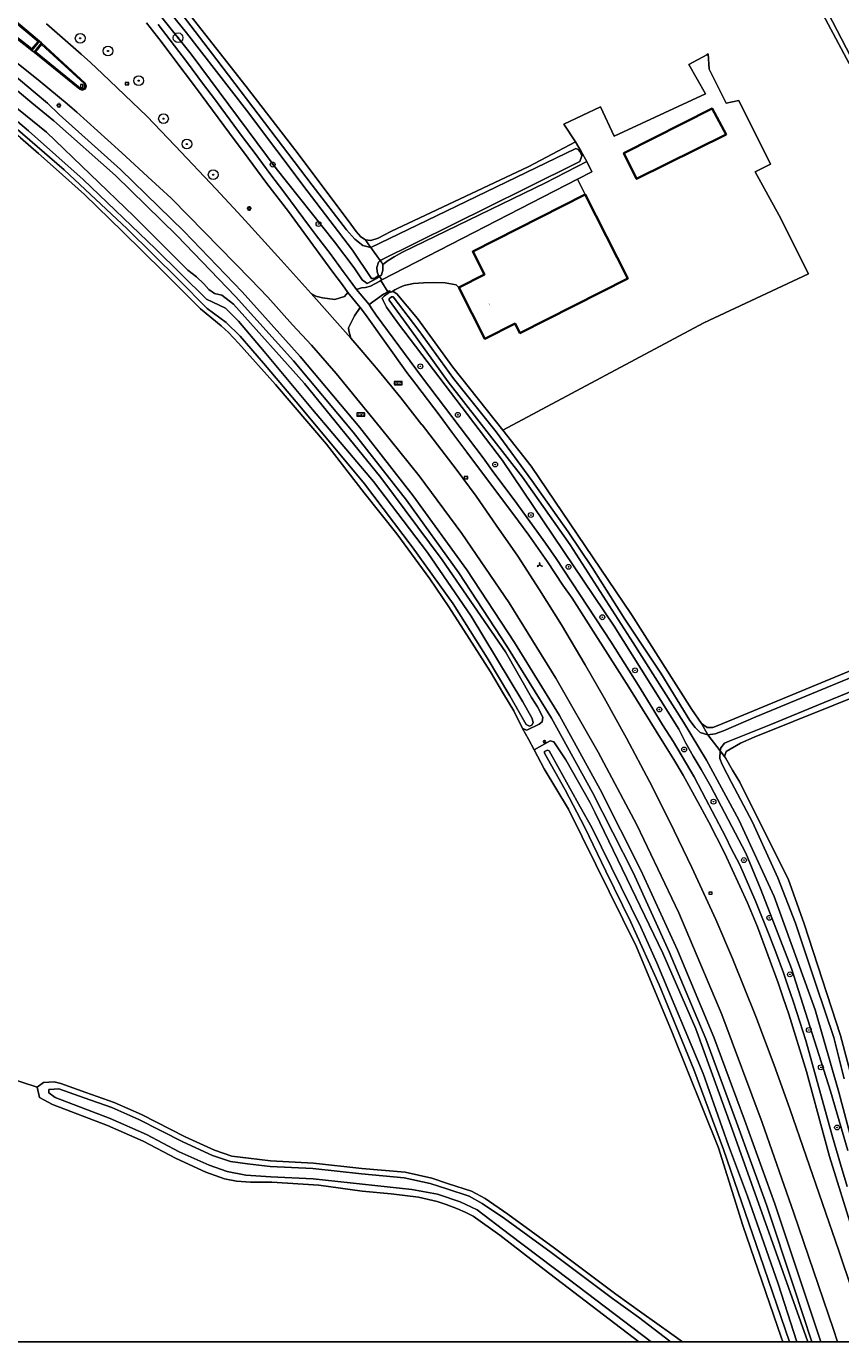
# Model space of a CAD drawing. Header units: metres. Extents: x 229229 to 231729, y 593167 to 595667.
# Tile 127 of 256: x 230645 to 230812, y 593167 to 593437. Entities that reach past the tile are written whole.
import ezdxf
from ezdxf.enums import TextEntityAlignment as Align

# ---------------------------------------------------------------- set-up
doc = ezdxf.new("R2010")
doc.units = ezdxf.units.M
for name, color, linetype, lineweight in [('B-WE-GR-BOOM-G', 90, 'Continuous', 13), ('B-WE-GR-BOOM-S', 90, 'Continuous', 25), ('B-WE-GR-GRAS-GV', 60, 'Continuous', 13), ('B-WE-GR-GROENVOORZIENING-GV', 80, 'Continuous', 18), ('B-WE-IE-MEUBILAIR_WEGMEUBILAIR-S', 7, 'Continuous', 25), ('B-WE-KL-ET_LS_OV_LICHTMAST-S', 190, 'Continuous', 25), ('B-WE-OG-BEBOUWING-GV', 7, 'Continuous', 35), ('B-WE-OG-BEBOUWING-T18', 10, 'Continuous', 18), ('B-WE-OG-TERREIN_ERF-GV', 7, 'Continuous', 18), ('B-WE-OG-WATER-GV', 130, 'Continuous', 18), ('B-WE-OG-WATER_SLOOT-GV', 120, 'Continuous', 18), ('B-WE-OG-WEG-GV', 7, 'Continuous', 18), ('B-WE-VH-VERHARDING_ASFALT-GV', 252, 'Continuous', 18), ('B-WE-VH-VERHARDING_BEDRIJFSVLOERPLAAT-GV', 252, 'Continuous', 18), ('B-WE-VH-VERHARDING_BETONSTRAATSTEEN-GV', 252, 'Continuous', 18), ('B-WE-VH-VERHARDING_GESLOTEN-GV', 252, 'Continuous', 18), ('B-WE-VW-BEWEGWIJZERING_DRAAGCONSTRUCTIE-S', 7, 'Continuous', 25), ('B-WE-VW-HECTOMETRERING-S', 7, 'Continuous', 25), ('B-WE-VW-VERKEERSTEKEN_BORD-S', 7, 'Continuous', 25)]:
    doc.layers.add(name, color=color, linetype=linetype, lineweight=lineweight)
doc.layers.add('Bomen_N361', color=7, linetype='Continuous')
doc.styles.add('NLCS-ISO', font='NLCS-ISO.ttf')
doc.styles.add('NLCS-ISO-ANNOTATIVE-T18', font='NLCS-ISO.ttf', dxfattribs={"height": 1.8})
doc.styles.add('NLCS-ISO-M250-T18', font='NLCS-ISO.ttf', dxfattribs={"height": 0.45})

# ---------------------------------------------------------------- blocks, each defined once
blk = doc.blocks.new('SIE-WEG_VERKEERSBORD-SO')
at = {"color": 0, "linetype": 'ByBlock', "lineweight": 18}
blk.add_lwpolyline([(-1.125, -1.125), (1.125, -1.125), (1.125, 1.125), (-1.125, 1.125)], close=True, dxfattribs=at)
at = {"color": 0, "linetype": 'ByBlock', "lineweight": 18, "style": 'NLCS-ISO'}
blk.add_text('vb', height=1.5, dxfattribs=at).set_placement((0, 0), align=Align.MIDDLE_CENTER)
blk = doc.blocks.new('SIE-WEG_VERKEERSBORD_PLAATSNAAM-SO')
at = {"color": 0, "linetype": 'ByBlock', "lineweight": 18}
blk.add_lwpolyline([(-3.2, -1.2), (3.2, -1.2), (3.2, 1.2), (-3.2, 1.2)], close=True, dxfattribs=at)
at = {"color": 0, "linetype": 'ByBlock', "lineweight": 18, "style": 'NLCS-ISO'}
blk.add_text('plaats', height=1.5, dxfattribs=at).set_placement((0, 0.2), align=Align.MIDDLE_CENTER)
blk = doc.blocks.new('SIE-WEG_VERKEERSBORD_WEGWIJZER-SO')
at = {"linetype": 'ByBlock', "lineweight": 18}
h = blk.add_hatch(color=0, dxfattribs=at)
h.dxf.hatch_style = 1
h.paths.add_polyline_path([(0.5, 1), (0, 2), (-0.5, 1)])
h = blk.add_hatch(color=0, dxfattribs=at)
h.dxf.hatch_style = 1
h.paths.add_polyline_path([(-1.4, -0.2), (-2, -1.2), (-0.9, -1.1)])
h = blk.add_hatch(color=0, dxfattribs=at)
h.dxf.hatch_style = 1
h.paths.add_polyline_path([(1.4, -0.2), (2, -1.2), (0.9, -1.1)])
at = {"color": 0, "linetype": 'ByBlock', "lineweight": 18}
for points in [[(-1.1, -0.7), (0, 0)], [(0, 1), (0, 0)], [(1.1, -0.7), (0, 0)]]:
    blk.add_lwpolyline(points, dxfattribs=at)
for points in [[(0.5, 1), (0, 2), (-0.5, 1)], [(-1.4, -0.2), (-2, -1.2), (-0.9, -1.1)], [(1.4, -0.2), (2, -1.2), (0.9, -1.1)]]:
    blk.add_lwpolyline(points, close=True, dxfattribs=at)
blk = doc.blocks.new('SKL-ET_OV_LICHTMAST-SO')
at = {"color": 0, "linetype": 'ByBlock', "lineweight": 18}
for points in [[(-1.2, 0), (-2, 0)], [(-1.4, 1.4), (-0.9, 0.9)], [(0, 2), (0, 1.2)], [(0.9, 0.9), (1.4, 1.4)], [(2, 0), (1.2, 0)], [(-1.4, -1.4), (-0.9, -0.9)], [(0, -1.2), (0, -2)], [(0.9, -0.9), (1.4, -1.4)]]:
    blk.add_lwpolyline(points, dxfattribs=at)
blk.add_circle((0, 0), 1, dxfattribs=at)
blk = doc.blocks.new('SAL-VERWIJZING_SYMBOOL-SO')
at = {"color": 0, "linetype": 'ByBlock', "lineweight": -2}
blk.add_circle((0, 0), 0.9, dxfattribs=at)
at = {"color": 0, "linetype": 'ByBlock', "lineweight": -2, "style": 'NLCS-ISO-ANNOTATIVE-T18'}
blk.add_attdef('SYMBOOL', (2.5, -2.5), '', height=1.8, dxfattribs=at)
blk = doc.blocks.new('SIE-WEG_PAAL_HECTOMETERPAAL-SO')
at = {"color": 0, "linetype": 'ByBlock', "lineweight": 18}
blk.add_lwpolyline([(-1.44375, -0.94375), (1.44375, -0.94375), (1.44375, 0.94375), (-1.44375, 0.94375)], close=True, dxfattribs=at)
at = {"color": 0, "linetype": 'ByBlock', "lineweight": 18, "style": 'NLCS-ISO'}
blk.add_text('hm', height=1.5, dxfattribs=at).set_placement((0, 0), align=Align.MIDDLE_CENTER)
blk = doc.blocks.new('SGR-BOOM_01-SO')
at = {"linetype": 'ByBlock', "lineweight": 18}
h = blk.add_hatch(color=0, dxfattribs=at)
h.dxf.hatch_style = 1
edge = h.paths.add_edge_path()
edge.add_arc((0, 0), 0.25, 0, 360)
at = {"color": 0, "linetype": 'ByBlock', "lineweight": 18}
for radius in [2, 0.25]:
    blk.add_circle((0, 0), radius, dxfattribs=at)
blk = doc.blocks.new('n361_bestaand')
at = {"layer": 'B-WE-GR-BOOM-G'}
h = blk.add_hatch(color=256, dxfattribs=at)
h.dxf.hatch_style = 1
edge = h.paths.add_edge_path()
edge.add_arc((0, 0), 0.125, 0, 360)
for radius in [1, 0.125]:
    blk.add_circle((0, 0), radius, dxfattribs=at)

msp = doc.modelspace()

# ---------------------------------------------------------------- linework, layer by layer
msp.add_lwpolyline([(231729.346, 593166.818), (229229.346, 593166.818), (229229.346, 595666.818), (231729.346, 595666.818)], close=True)
at = {"layer": 'B-WE-GR-GRAS-GV'}
for points in [[(230675.676, 593443.037), (230690.253, 593424.432), (230700.975, 593410.574), (230711.788, 593396.183), (230712.858, 593394.638), (230713.833, 593393.537), (230714.739, 593392.917), (230715.849, 593392.809), (230717.399, 593393.252), (230719.947, 593394.63), (230748.262, 593407.954), (230757.882, 593413.045), (230755.48, 593416.642), (230763.024, 593420.245), (230765.831, 593414.191), (230784.564, 593422.876), (230781.104, 593428.929), (230784.807, 593430.927), (230785.087, 593431.078), (230785.32, 593427.987), (230788.771, 593420.961), (230791.417, 593421.551), (230797.878, 593408.444), (230794.74, 593406.897), (230799.708, 593397.934), (230805.684, 593385.994), (230784.208, 593375.891), (230742.938, 593353.867), (230748.784, 593346.465), (230769.396, 593316.081), (230781.734, 593296.584), (230783.729, 593293.688), (230784.885, 593292.875), (230786.034, 593292.832), (230786.958, 593293.179), (230789.274, 593294.138), (230857.892, 593322.532)], [(230814.083, 593429.156), (230806.974, 593442.397)], [(230706.756, 593350.972), (230696.321, 593363.236), (230688.711, 593371.71), (230686.627, 593373.921), (230685.106, 593375.282), (230683.221, 593376.836), (230680.872, 593378.786), (230673.33, 593386.34), (230664.879, 593394.642), (230657.054, 593402.21), (230651.299, 593407.449), (230647.648, 593410.663), (230643.961, 593413.857), (230637.092, 593419.724), (230629.273, 593425.875), (230621.256, 593431.947), (230619.788, 593432.939), (230618.224, 593434.186), (230613.799, 593436.811)], [(230800.426, 593166.818), (230800.115, 593167.739), (230792.24, 593190.666), (230787.194, 593206.6), (230777.7, 593230.279), (230770.365, 593247.819), (230756.454, 593276.078), (230751.452, 593284.393), (230749.371, 593288.293), (230748.195, 593290.462), (230747.019, 593292.631), (230745.2, 593296.281), (230743.069, 593299.783), (230740.405, 593304.274), (230736.066, 593311.125), (230731.879, 593317.595), (230727.997, 593323.381), (230721.222, 593332.591), (230714.517, 593341.016), (230706.756, 593350.972)], [(230859.637, 593316.985), (230794.549, 593290.877), (230791.739, 593289.64), (230788.802, 593287.959), (230788.484, 593286.881), (230788.687, 593286.615), (230790.122, 593284.085), (230791.601, 593281.64), (230797.049, 593270.609), (230801.522, 593261.827), (230804.78, 593252.563), (230812.263, 593229.671), (230816.007, 593215.523)], [(230641.302, 593221.04), (230647.359, 593219.03), (230648.676, 593220.03), (230650.858, 593220.121), (230652.19, 593219.789), (230657.374, 593217.969), (230663.139, 593215.909), (230668.75, 593213.47), (230677.76, 593208.871), (230683.77, 593206.089), (230687.331, 593204.916), (230690.716, 593204.476), (230695.262, 593203.936), (230704.073, 593203.481), (230714.046, 593202.388), (230722.878, 593201.61), (230728.373, 593200.398), (230731.788, 593199.244), (230736.516, 593197.713), (230739.344, 593196.179), (230743.95, 593192.999), (230753.557, 593186.029), (230766.149, 593176.574), (230771.475, 593172.752), (230777.621, 593168.372), (230779.857, 593166.818)], [(230688.25, 593199.757), (230685.824, 593200.25), (230681.977, 593201.58), (230675.869, 593204.402), (230669.103, 593207.945), (230661.779, 593211.182), (230650.501, 593215.487), (230647.813, 593216.938), (230647.359, 593219.03), (230641.302, 593221.04)], [(230770.866, 593166.818), (230751.445, 593181.653), (230742.317, 593188.664), (230736.857, 593192.553), (230735.246, 593193.39), (230733.633, 593194.081), (230731.302, 593195.006), (230729.459, 593195.595), (230725.622, 593196.483), (230720.066, 593197.144), (230714.086, 593197.719), (230705.196, 593198.91), (230695.526, 593199.585), (230691.186, 593199.585), (230688.25, 593199.757)]]:
    msp.add_lwpolyline(points, dxfattribs=at)
at = {"layer": 'B-WE-GR-GROENVOORZIENING-GV'}
msp.add_lwpolyline([(230751.736, 593404.626), (230722.357, 593390.433), (230720.642, 593389.466), (230719.408, 593388.686), (230718.343, 593387.907), (230718.3, 593386.731), (230718.047, 593385.737), (230717.636, 593385.421), (230718.142, 593384.708), (230758.285, 593405.388), (230761.259, 593406.92), (230760.173, 593409.029)], close=True, dxfattribs=at)
at = {"layer": 'B-WE-OG-BEBOUWING-GV'}
for points in [[(230788.799, 593414.521), (230785.936, 593419.877), (230767.823, 593410.749), (230770.399, 593405.456)], [(230733.931, 593383.16), (230739.255, 593372.628), (230745.461, 593375.765), (230746.45, 593373.809), (230768.591, 593385.002), (230759.891, 593402.212), (230736.798, 593390.537), (230739.185, 593385.816)]]:
    msp.add_lwpolyline(points, close=True, dxfattribs=at)
at = {"layer": 'B-WE-OG-TERREIN_ERF-GV'}
for points in [[(230759.891, 593402.212), (230768.591, 593385.002), (230746.45, 593373.809), (230745.461, 593375.765), (230739.255, 593372.628), (230733.931, 593383.16), (230733.391, 593383.707), (230731.09, 593384.08), (230728.675, 593384.152), (230726.664, 593384.135), (230724.602, 593384.001), (230722.699, 593383.594), (230721.772, 593383.152), (230720.775, 593382.678), (230720.14, 593382.264), (230720.454, 593382.316), (230721.165, 593381.889), (230725.429, 593376.801), (230732.706, 593366.823), (230742.938, 593353.867), (230784.208, 593375.891), (230805.684, 593385.994), (230799.708, 593397.934), (230794.74, 593406.897), (230797.878, 593408.444), (230791.417, 593421.551), (230788.771, 593420.961), (230785.32, 593427.987), (230785.087, 593431.078), (230784.807, 593430.927), (230781.104, 593428.929), (230784.564, 593422.876), (230765.831, 593414.191), (230763.024, 593420.245), (230755.48, 593416.642), (230757.882, 593413.045), (230759.028, 593411.037), (230760.173, 593409.029), (230761.259, 593406.92), (230758.285, 593405.388)], [(230788.799, 593414.521), (230770.399, 593405.456), (230767.823, 593410.749), (230785.936, 593419.877)]]:
    msp.add_lwpolyline(points, close=True, dxfattribs=at)
at = {"layer": 'B-WE-OG-WATER-GV'}
for points in [[(230807.862, 593443.079), (230814.327, 593430.653)], [(230777.398, 593166.818), (230777.236, 593166.923), (230770.796, 593171.834), (230765.473, 593175.653), (230752.879, 593185.11), (230743.29, 593192.067), (230738.746, 593195.204), (230736.065, 593196.659), (230731.429, 593198.16), (230728.066, 593199.296), (230722.704, 593200.479), (230713.933, 593201.252), (230703.981, 593202.343), (230695.165, 593202.797), (230690.575, 593203.343), (230687.076, 593203.798), (230683.35, 593205.025), (230677.26, 593207.844), (230668.263, 593212.437), (230662.719, 593214.846), (230656.993, 593216.893), (230651.812, 593218.711), (230650.858, 593218.666), (230649.767, 593218.575), (230649.767, 593217.893), (230651.053, 593216.932), (230662.368, 593212.612), (230669.775, 593209.338), (230676.546, 593205.792), (230682.681, 593203.018), (230686.362, 593201.745), (230690.225, 593200.972), (230695.315, 593200.654), (230704.04, 593200.245), (230724.262, 593198.017), (230729.534, 593197.108), (230734.214, 593195.516), (230737.668, 593193.879), (230744.303, 593188.787), (230756.345, 593179.739), (230773.405, 593166.818)]]:
    msp.add_lwpolyline(points, dxfattribs=at)
for points in [[(230747.63, 593403.45), (230758.786, 593409.012), (230759.177, 593410.196), (230758.833, 593410.994), (230758.429, 593411.472), (230757.966, 593411.648), (230727.356, 593396.903), (230715.854, 593391.367), (230717.787, 593388.68)], [(230863.033, 593320.08), (230864.424, 593320.757), (230865.192, 593320.961), (230863.665, 593324.778), (230863.508, 593324.482), (230863.132, 593323.952), (230862.122, 593323.339), (230850.062, 593317.834), (230794.887, 593295.026), (230788.277, 593292.192), (230786.56, 593291.59), (230785.042, 593291.379), (230787.581, 593288.061), (230787.726, 593288.707), (230788.456, 593289.673), (230789.422, 593290.081), (230797.938, 593293.5), (230808.906, 593298.01)]]:
    msp.add_lwpolyline(points, close=True, dxfattribs=at)
at = {"layer": 'B-WE-OG-WATER_SLOOT-GV'}
for points in [[(230659.305, 593455.748), (230678.948, 593431.012), (230696.425, 593407.577), (230708.369, 593392.538), (230712.449, 593387.193), (230714.074, 593384.702), (230715.121, 593383.944), (230717.053, 593384.973), (230717.636, 593385.421), (230718.047, 593385.737), (230718.3, 593386.731), (230718.343, 593387.907), (230718.02, 593388.356), (230717.787, 593388.68), (230717.426, 593388.359), (230717.071, 593387.251), (230717.152, 593386.337), (230717.452, 593385.614), (230716.613, 593385.037), (230716.01, 593385.003), (230712.123, 593390.817), (230702.792, 593403.004), (230690.305, 593419.562), (230677.99, 593435.444), (230671.841, 593443.098)], [(230671.841, 593443.098), (230677.99, 593435.444), (230690.305, 593419.562), (230702.792, 593403.004), (230712.123, 593390.817), (230716.01, 593385.003), (230716.613, 593385.037), (230717.452, 593385.614), (230717.152, 593386.337), (230717.071, 593387.251), (230717.426, 593388.359), (230717.787, 593388.68), (230715.854, 593391.367), (230714.202, 593391.776), (230712.557, 593393.107), (230710.847, 593395.009), (230703.848, 593404.152), (230684.23, 593429.864), (230671.986, 593445.928)], [(230671.986, 593445.928), (230684.23, 593429.864), (230703.848, 593404.152), (230710.847, 593395.009), (230712.557, 593393.107), (230714.202, 593391.776), (230715.854, 593391.367), (230715.449, 593391.93), (230714.739, 593392.917), (230713.833, 593393.537), (230712.858, 593394.638), (230711.788, 593396.183), (230700.975, 593410.574), (230690.253, 593424.432), (230675.676, 593443.037)], [(230806.974, 593442.397), (230814.083, 593429.156), (230815.307, 593426.99), (230838.031, 593379.252), (230842.957, 593368.197), (230860.301, 593331.466), (230862.013, 593328.118), (230862.569, 593326.693), (230863.665, 593324.778), (230864.23, 593326.542), (230864.219, 593327.527), (230863.891, 593328.698), (230861.047, 593334.766), (230819.808, 593420.01), (230817.851, 593423.495), (230814.327, 593430.653), (230807.862, 593443.079)], [(230643.961, 593413.857), (230647.648, 593410.663), (230651.299, 593407.449), (230657.054, 593402.21), (230664.879, 593394.642), (230673.33, 593386.34), (230680.872, 593378.786), (230683.221, 593376.836), (230685.106, 593375.282), (230686.627, 593373.921), (230688.711, 593371.71), (230696.321, 593363.236), (230706.756, 593350.972), (230714.517, 593341.016), (230721.222, 593332.591), (230727.997, 593323.381), (230731.879, 593317.595), (230736.066, 593311.125), (230740.405, 593304.274), (230743.069, 593299.783), (230745.2, 593296.281), (230747.019, 593292.631), (230747.895, 593292.333), (230750.438, 593293.563), (230751.055, 593294.057), (230751.199, 593294.96), (230750.098, 593297.109), (230748.87, 593299.032), (230743.499, 593308.357), (230730.481, 593327.26), (230717.879, 593344.16), (230702.243, 593363.46), (230687.636, 593379.76), (230685.259, 593381.595), (230683.793, 593381.949), (230682.586, 593382.775), (230681.597, 593383.942), (230680.045, 593385.326), (230678.298, 593386.683), (230667.176, 593397.795), (230649.252, 593415.043), (230625.877, 593433.927)], [(230632.034, 593426.753), (230645.587, 593415.324), (230656.783, 593405.341), (230671.642, 593391.113), (230682.111, 593380.789), (230686.012, 593378.947), (230688.686, 593376.268), (230693.952, 593370.044), (230703.864, 593358.124), (230716.416, 593343.344), (230727.474, 593328.746), (230736.429, 593315.696), (230747.082, 593298.104), (230748.959, 593294.704), (230749.16, 593293.785), (230748.933, 593293.37), (230748.405, 593293.143), (230747.735, 593293.507), (230744.396, 593299.377), (230739.75, 593307.163), (230732.731, 593318.206), (230724.361, 593329.917), (230714.549, 593342.864), (230701.306, 593358.772), (230693.797, 593367.595), (230689.04, 593373.184), (230686.129, 593375.972), (230682.229, 593378.841), (230676.435, 593384.713), (230665.858, 593395.194), (230652.884, 593407.33), (230638.736, 593419.463)], [(230638.736, 593419.463), (230652.884, 593407.33), (230665.858, 593395.194), (230676.435, 593384.713), (230682.229, 593378.841), (230686.129, 593375.972), (230689.04, 593373.184), (230693.797, 593367.595), (230701.306, 593358.772), (230714.549, 593342.864), (230724.361, 593329.917), (230732.731, 593318.206), (230739.75, 593307.163), (230744.396, 593299.377), (230747.735, 593293.507), (230748.405, 593293.143), (230748.933, 593293.37), (230749.16, 593293.785), (230748.959, 593294.704), (230747.082, 593298.104), (230736.429, 593315.696), (230727.474, 593328.746), (230716.416, 593343.344), (230703.864, 593358.124), (230693.952, 593370.044), (230688.686, 593376.268), (230686.012, 593378.947), (230682.111, 593380.789), (230671.642, 593391.113), (230656.783, 593405.341), (230645.587, 593415.324), (230632.034, 593426.753)], [(230814.853, 593206.957), (230811.955, 593218.047), (230807.105, 593234.951), (230798.683, 593258.148), (230791.422, 593273.936), (230784.751, 593286.158), (230780.038, 593293.985), (230769.709, 593310.233), (230756.797, 593330.376), (230746.965, 593344.221), (230731.718, 593363.821), (230724.198, 593374.242), (230719.631, 593380.572), (230719.631, 593380.798), (230720.11, 593381.232), (230720.411, 593381.232), (230725.716, 593374.311), (230732.825, 593364.51), (230741.595, 593353.527), (230748.899, 593343.565), (230756.363, 593333), (230761.31, 593325.684), (230768.015, 593315.094), (230775.419, 593304.006), (230781.351, 593294.318), (230782.464, 593292.836), (230783.491, 593291.813), (230785.042, 593291.379), (230783.729, 593293.688), (230781.734, 593296.584), (230769.396, 593316.081), (230748.784, 593346.465), (230742.938, 593353.867), (230732.706, 593366.823), (230725.429, 593376.801), (230721.165, 593381.889), (230720.454, 593382.316), (230720.14, 593382.264), (230719.899, 593382.225), (230719.672, 593382.188), (230718.677, 593381.42), (230718.216, 593380.982), (230718.416, 593380.465), (230719.08, 593379.126), (230721.549, 593375.699), (230742.86, 593347.658), (230765.796, 593313.678), (230779.078, 593292.515), (230780.542, 593289.671), (230782.035, 593286.999), (230783.698, 593284.213), (230785.56, 593280.901), (230792.851, 593267.057), (230795.893, 593259.609), (230802.232, 593243.434), (230810.206, 593218.233), (230813.774, 593206.024)], [(230813.053, 593220.77), (230810.921, 593229.257), (230807.296, 593239.979), (230803.036, 593252.721), (230799.43, 593262.039), (230794.236, 593273.407), (230789.893, 593281.558), (230787.955, 593285.273), (230787.53, 593286.519), (230787.581, 593288.061), (230785.042, 593291.379), (230783.491, 593291.813), (230782.464, 593292.836), (230781.351, 593294.318), (230775.419, 593304.006), (230768.015, 593315.094), (230761.31, 593325.684), (230756.363, 593333), (230748.899, 593343.565), (230741.595, 593353.527), (230732.825, 593364.51), (230725.716, 593374.311), (230720.411, 593381.232), (230720.11, 593381.232), (230719.631, 593380.798), (230719.631, 593380.572), (230724.198, 593374.242), (230731.718, 593363.821), (230746.965, 593344.221), (230756.797, 593330.376), (230769.709, 593310.233), (230780.038, 593293.985), (230784.751, 593286.158), (230791.422, 593273.936), (230798.683, 593258.148), (230807.105, 593234.951), (230811.955, 593218.047), (230814.853, 593206.957)], [(230805.583, 593166.818), (230790.037, 593210.409), (230782.561, 593231.019), (230775.823, 593246.568), (230761.904, 593275.326), (230760.785, 593277.547), (230755.876, 593286.257), (230753.454, 593289.926), (230752.662, 593290.094), (230749.371, 593288.293), (230751.452, 593284.393), (230756.454, 593276.078), (230770.365, 593247.819), (230777.7, 593230.279), (230787.194, 593206.6), (230792.24, 593190.666), (230800.115, 593167.739), (230800.426, 593166.818)], [(230803.276, 593166.818), (230799.496, 593178.713), (230793.168, 593196.667), (230789.273, 593207.062), (230784.112, 593221.828), (230774.597, 593244.533), (230771.301, 593251.871), (230761.246, 593272.319), (230758.846, 593276.595), (230752.478, 593288.098), (230752.149, 593288.243), (230751.497, 593287.934), (230751.497, 593287.616), (230755.736, 593280.08), (230759.76, 593272.351), (230764.129, 593263.394), (230769.247, 593252.9), (230775.031, 593240.047), (230782.184, 593222.669), (230788.277, 593206.258), (230795.725, 593184.571), (230801.823, 593166.818)], [(230801.823, 593166.818), (230795.725, 593184.571), (230788.277, 593206.258), (230782.184, 593222.669), (230775.031, 593240.047), (230769.247, 593252.9), (230764.129, 593263.394), (230759.76, 593272.351), (230755.736, 593280.08), (230751.497, 593287.616), (230751.497, 593287.934), (230752.149, 593288.243), (230752.478, 593288.098), (230758.846, 593276.595), (230761.246, 593272.319), (230771.301, 593251.871), (230774.597, 593244.533), (230784.112, 593221.828), (230789.273, 593207.062), (230793.168, 593196.667), (230799.496, 593178.713), (230803.276, 593166.818)], [(230816.007, 593215.523), (230812.263, 593229.671), (230804.78, 593252.563), (230801.522, 593261.827), (230797.049, 593270.609), (230791.601, 593281.64), (230790.122, 593284.085), (230788.687, 593286.615), (230788.484, 593286.881), (230787.581, 593288.061), (230787.53, 593286.519), (230787.955, 593285.273), (230789.893, 593281.558), (230794.236, 593273.407), (230799.43, 593262.039), (230803.036, 593252.721), (230807.296, 593239.979), (230810.921, 593229.257), (230813.053, 593220.77)], [(230652.19, 593219.789), (230650.858, 593220.121), (230648.676, 593220.03), (230647.359, 593219.03), (230647.813, 593216.938), (230650.501, 593215.487), (230661.779, 593211.182), (230669.103, 593207.945), (230675.869, 593204.402), (230681.977, 593201.58), (230685.824, 593200.25), (230688.25, 593199.757), (230691.186, 593199.585), (230695.526, 593199.585), (230705.196, 593198.91), (230714.086, 593197.719), (230720.066, 593197.144), (230725.622, 593196.483), (230729.459, 593195.595), (230731.302, 593195.006), (230733.633, 593194.081), (230735.246, 593193.39), (230736.857, 593192.553), (230742.317, 593188.664), (230751.445, 593181.653), (230770.866, 593166.818)], [(230779.857, 593166.818), (230777.621, 593168.372), (230771.475, 593172.752), (230766.149, 593176.574), (230753.557, 593186.029), (230743.95, 593192.999), (230739.344, 593196.179), (230736.516, 593197.713), (230731.788, 593199.244), (230728.373, 593200.398), (230722.878, 593201.61), (230714.046, 593202.388), (230704.073, 593203.481), (230695.262, 593203.936), (230690.716, 593204.476), (230687.331, 593204.916), (230683.77, 593206.089), (230677.76, 593208.871), (230668.75, 593213.47), (230663.139, 593215.909), (230657.374, 593217.969), (230652.19, 593219.789)], [(230704.04, 593200.245), (230695.315, 593200.654), (230690.225, 593200.972), (230686.362, 593201.745), (230682.681, 593203.018), (230676.546, 593205.792), (230669.775, 593209.338), (230662.368, 593212.612), (230651.053, 593216.932), (230649.767, 593217.893), (230649.767, 593218.575), (230650.858, 593218.666), (230651.812, 593218.711), (230656.993, 593216.893), (230662.719, 593214.846), (230668.263, 593212.437), (230677.26, 593207.844), (230683.35, 593205.025), (230687.076, 593203.798), (230690.575, 593203.343), (230695.165, 593202.797), (230703.981, 593202.343), (230713.933, 593201.252), (230722.704, 593200.479), (230728.066, 593199.296), (230731.429, 593198.16), (230736.065, 593196.659), (230738.746, 593195.204), (230743.29, 593192.067), (230752.879, 593185.11), (230765.473, 593175.653), (230770.796, 593171.834), (230777.236, 593166.923), (230777.398, 593166.818)], [(230773.405, 593166.818), (230756.345, 593179.739), (230744.303, 593188.787), (230737.668, 593193.879), (230734.214, 593195.516), (230729.534, 593197.108), (230724.262, 593198.017), (230704.04, 593200.245)]]:
    msp.add_lwpolyline(points, dxfattribs=at)
for points in [[(230759.028, 593411.037), (230757.882, 593413.045), (230748.262, 593407.954), (230719.947, 593394.63), (230717.399, 593393.252), (230715.849, 593392.809), (230714.739, 593392.917), (230715.449, 593391.93), (230715.854, 593391.367), (230727.356, 593396.903), (230757.966, 593411.648), (230758.429, 593411.472), (230758.833, 593410.994), (230759.177, 593410.196), (230758.786, 593409.012), (230747.63, 593403.45), (230717.787, 593388.68), (230718.02, 593388.356), (230718.343, 593387.907), (230719.408, 593388.686), (230720.642, 593389.466), (230722.357, 593390.433), (230751.736, 593404.626), (230760.173, 593409.029)], [(230850.062, 593317.834), (230862.122, 593323.339), (230863.132, 593323.952), (230863.508, 593324.482), (230863.665, 593324.778), (230862.569, 593326.693), (230860.766, 593324.028), (230857.892, 593322.532), (230789.274, 593294.138), (230786.958, 593293.179), (230786.034, 593292.832), (230784.885, 593292.875), (230783.729, 593293.688), (230785.042, 593291.379), (230786.56, 593291.59), (230788.277, 593292.192), (230794.887, 593295.026)], [(230859.637, 593316.985), (230863.29, 593318.687), (230864.846, 593319.482), (230866.169, 593319.547), (230865.192, 593320.961), (230864.424, 593320.757), (230863.033, 593320.08), (230808.906, 593298.01), (230797.938, 593293.5), (230789.422, 593290.081), (230788.456, 593289.673), (230787.726, 593288.707), (230787.581, 593288.061), (230788.484, 593286.881), (230788.802, 593287.959), (230791.739, 593289.64), (230794.549, 593290.877)]]:
    msp.add_lwpolyline(points, close=True, dxfattribs=at)
at = {"layer": 'B-WE-OG-WEG-GV'}
for points in [[(230672.237, 593437.142), (230678.002, 593429.556), (230681.51, 593424.822), (230683.777, 593421.886), (230685.089, 593420.124), (230689.652, 593413.891), (230691.944, 593410.911), (230695.332, 593406.276), (230698.004, 593402.763), (230703.246, 593395.677), (230704.717, 593393.734), (230707.519, 593390.109), (230710.211, 593386.448), (230711.411, 593384.781), (230712.923, 593382.74), (230713.94, 593383.076), (230714.777, 593383.142), (230715.813, 593383.408), (230717.738, 593384.483), (230717.901, 593384.574), (230718.06, 593384.662), (230718.142, 593384.708), (230717.636, 593385.421), (230717.053, 593384.973), (230715.121, 593383.944), (230714.074, 593384.702), (230712.449, 593387.193), (230708.369, 593392.538), (230696.425, 593407.577), (230678.948, 593431.012), (230659.305, 593455.748)], [(230626.09, 593439.906), (230632.201, 593435.137), (230637.266, 593431.057), (230641.725, 593427.511), (230646.565, 593423.43), (230649.481, 593421.018), (230651.884, 593418.674), (230664.504, 593407.362), (230677.47, 593394.723), (230689.473, 593382.266), (230701.372, 593368.99), (230713.606, 593354.407), (230724.578, 593340.42), (230735.542, 593325.198), (230745.337, 593310.28), (230754.556, 593295.328), (230762.917, 593280.112), (230771.303, 593263.566), (230778.785, 593247.187), (230786.275, 593229.324), (230792.598, 593212.364), (230798.785, 593195.12), (230808.205, 593166.818)], [(230703.69, 593371.318), (230699.779, 593375.489), (230694.686, 593381.144), (230691.17, 593384.895), (230678.423, 593397.873), (230674.86, 593401.5), (230670.105, 593405.837), (230665.599, 593410.026), (230663.975, 593411.507), (230655.514, 593419.121), (230654.53, 593419.974), (230653.555, 593420.819), (230647.97, 593425.417), (230635.114, 593435.712), (230629.661, 593439.65)], [(230806.42, 593166.818), (230802.721, 593177.98), (230797.091, 593194.87), (230790.955, 593211.899), (230784.621, 593228.966), (230777.113, 593246.814), (230769.678, 593263.09), (230761.359, 593279.504), (230752.942, 593294.773), (230743.786, 593309.571), (230733.915, 593324.574), (230723.157, 593339.499), (230712.252, 593353.482), (230699.986, 593368.092), (230688.067, 593381.314), (230676.02, 593393.829), (230663.435, 593406.133), (230650.774, 593417.372), (230646.257, 593421.037), (230641.647, 593424.959), (230638.952, 593427.213), (230635.605, 593429.937), (230633.104, 593431.934), (230625.76, 593437.734)], [(230649.298, 593437.291), (230656.377, 593431.041), (230658.28, 593429.333), (230660.766, 593426.971), (230669.877, 593418.315), (230675.672, 593412.261), (230684.105, 593403.351), (230689.376, 593397.639), (230697.451, 593388.759), (230703.63, 593381.923), (230704.562, 593381.402), (230705.926, 593381.026), (230708.468, 593380.662), (230710.476, 593381.34), (230711.15, 593382.147), (230710.068, 593383.715), (230707.885, 593386.576), (230698.935, 593398.755), (230694.518, 593404.53), (230690.679, 593409.691), (230686.847, 593414.81), (230679.86, 593424.28), (230675.404, 593430.138), (230672.815, 593433.614), (230669.801, 593437.504)], [(230625.877, 593433.927), (230649.252, 593415.043), (230667.176, 593397.795), (230678.298, 593386.683), (230680.045, 593385.326), (230681.597, 593383.942), (230682.586, 593382.775), (230683.793, 593381.949), (230685.259, 593381.595), (230687.636, 593379.76), (230702.243, 593363.46), (230717.879, 593344.16), (230730.481, 593327.26), (230743.499, 593308.357), (230748.87, 593299.032), (230750.098, 593297.109), (230751.199, 593294.96), (230751.055, 593294.057), (230750.438, 593293.563), (230747.895, 593292.333), (230747.019, 593292.631), (230748.195, 593290.462), (230749.371, 593288.293), (230752.662, 593290.094), (230753.454, 593289.926), (230755.876, 593286.257), (230760.785, 593277.547), (230761.904, 593275.326), (230775.823, 593246.568), (230782.561, 593231.019), (230790.037, 593210.409), (230805.583, 593166.818)], [(230813.774, 593206.024), (230810.206, 593218.233), (230802.232, 593243.434), (230795.893, 593259.609), (230792.851, 593267.057), (230785.56, 593280.901), (230783.698, 593284.213), (230782.035, 593286.999), (230780.542, 593289.671), (230779.078, 593292.515), (230765.796, 593313.678), (230742.86, 593347.658), (230721.549, 593375.699), (230719.08, 593379.126), (230718.416, 593380.465), (230718.216, 593380.982), (230718.677, 593381.42), (230719.672, 593382.188), (230719.899, 593382.225), (230719.719, 593382.477), (230719.371, 593382.282), (230718.466, 593381.777), (230715.498, 593379.657), (230715.959, 593378.953), (230716.987, 593377.488), (230726.289, 593364.891), (230738.901, 593348.172), (230741.138, 593345.133), (230745.267, 593339.604), (230751.74, 593330.691), (230753.913, 593327.571), (230765.2, 593310.348), (230770.796, 593301.483), (230773.751, 593296.722), (230775.766, 593293.402), (230777.987, 593289.945), (230782.219, 593282.717), (230784.64, 593278.177), (230785.918, 593275.674), (230788.765, 593270.329), (230789.787, 593268.184), (230791.627, 593264.651), (230794.905, 593257.105), (230797.731, 593250.129), (230799.007, 593246.747), (230800.544, 593242.543), (230801.488, 593239.822), (230802.552, 593236.718), (230803.324, 593234.39), (230805.172, 593228.614), (230810.654, 593208.833), (230812.248, 593203.243), (230813.617, 593198.695)], [(230814.847, 593189.194), (230809.997, 593204.833), (230808.894, 593208.829), (230805.272, 593222.235), (230801.655, 593234.029), (230800.532, 593237.356), (230799.447, 593240.484), (230795.217, 593251.954), (230793.183, 593256.854), (230788.46, 593267.162), (230785.242, 593273.424), (230783.456, 593276.729), (230779.95, 593283.078), (230778.059, 593286.27), (230776.032, 593289.58), (230768.845, 593301.163), (230757.161, 593319.368), (230755.298, 593322.087), (230752.126, 593326.829), (230748.309, 593332.323), (230746.181, 593335.205), (230735.559, 593349.338), (230732.519, 593353.468), (230730.083, 593356.728), (230725.116, 593363.305), (230723.228, 593365.707), (230714.751, 593377.583), (230713.655, 593379.023), (230712.53, 593377.351), (230711.276, 593374.861), (230711.37, 593374.263), (230711.751, 593372.782), (230713.903, 593370.278), (230717.336, 593366.175), (230722.008, 593360.534), (230726.359, 593354.966), (230726.396, 593354.955), (230733.355, 593345.844), (230737.48, 593340.306), (230741.596, 593334.407), (230746.02, 593328.006), (230750.464, 593321.108), (230754.974, 593313.92), (230759.875, 593305.722), (230763.791, 593298.967), (230768.373, 593290.69), (230773.091, 593281.784), (230777.262, 593273.495), (230781.751, 593264.153), (230786.652, 593253.467), (230790.086, 593245.449), (230794.92, 593233.545), (230798.625, 593223.593), (230801.863, 593214.615), (230811.958, 593185.464), (230814.675, 593177.337)], [(230811.659, 593166.818), (230810.756, 593169.53), (230802.682, 593193.164), (230796.224, 593211.814), (230787.934, 593233.936), (230779.119, 593254.841), (230770.436, 593272.874), (230762.535, 593287.815), (230753.816, 593302.99), (230744.25, 593318.477), (230734.521, 593332.701), (230725.768, 593344.499), (230717.878, 593354.331), (230708.772, 593365.521), (230703.69, 593371.318)]]:
    msp.add_lwpolyline(points, dxfattribs=at)
at = {"layer": 'B-WE-VH-VERHARDING_ASFALT-GV'}
for points in [[(230808.205, 593166.818), (230798.785, 593195.12), (230792.598, 593212.364), (230786.275, 593229.324), (230778.785, 593247.187), (230771.303, 593263.566), (230762.917, 593280.112), (230754.556, 593295.328), (230745.337, 593310.28), (230735.542, 593325.198), (230724.578, 593340.42), (230713.606, 593354.407), (230701.372, 593368.99), (230689.473, 593382.266), (230677.47, 593394.723), (230664.504, 593407.362), (230651.884, 593418.674), (230649.481, 593421.018), (230646.565, 593423.43), (230641.725, 593427.511), (230637.266, 593431.057), (230632.201, 593435.137), (230626.09, 593439.906)], [(230642.619, 593438.062), (230647.872, 593433.676), (230648.261, 593433.35), (230657.251, 593425.08), (230657.402, 593424.565), (230657.336, 593424.18), (230657.155, 593423.835), (230656.632, 593423.674), (230656.113, 593423.843), (230646.733, 593431.457), (230646.29, 593431.817), (230637.01, 593439.054)], [(230625.76, 593437.734), (230633.104, 593431.934), (230635.605, 593429.937), (230638.952, 593427.213), (230641.647, 593424.959), (230646.257, 593421.037), (230650.774, 593417.372), (230663.435, 593406.133), (230676.02, 593393.829), (230688.067, 593381.314), (230699.986, 593368.092), (230712.252, 593353.482), (230723.157, 593339.499), (230733.915, 593324.574), (230743.786, 593309.571), (230752.942, 593294.773), (230761.359, 593279.504), (230769.678, 593263.09), (230777.113, 593246.814), (230784.621, 593228.966), (230790.955, 593211.899), (230797.091, 593194.87), (230802.721, 593177.98), (230806.42, 593166.818)], [(230635.114, 593435.712), (230647.97, 593425.417), (230653.555, 593420.819), (230654.53, 593419.974), (230655.514, 593419.121), (230663.975, 593411.507), (230665.599, 593410.026), (230670.105, 593405.837), (230674.86, 593401.5), (230678.423, 593397.873), (230691.17, 593384.895), (230694.686, 593381.144), (230699.779, 593375.489), (230703.69, 593371.318), (230708.772, 593365.521), (230717.878, 593354.331), (230725.768, 593344.499), (230734.521, 593332.701), (230744.25, 593318.477), (230753.816, 593302.99), (230762.535, 593287.815), (230770.436, 593272.874), (230779.119, 593254.841), (230787.934, 593233.936), (230796.224, 593211.814), (230802.682, 593193.164), (230810.756, 593169.53), (230811.659, 593166.818)], [(230814.675, 593177.337), (230811.958, 593185.464), (230801.863, 593214.615), (230798.625, 593223.593), (230794.92, 593233.545), (230790.086, 593245.449), (230786.652, 593253.467), (230781.751, 593264.153), (230777.262, 593273.495), (230773.091, 593281.784), (230768.373, 593290.69), (230763.791, 593298.967), (230759.875, 593305.722), (230754.974, 593313.92), (230750.464, 593321.108), (230746.02, 593328.006), (230741.596, 593334.407), (230737.48, 593340.306), (230733.355, 593345.844), (230726.396, 593354.955), (230726.359, 593354.966), (230722.008, 593360.534), (230717.336, 593366.175), (230713.903, 593370.278), (230711.751, 593372.782), (230703.63, 593381.923), (230697.451, 593388.759), (230689.376, 593397.639), (230684.105, 593403.351), (230675.672, 593412.261), (230669.877, 593418.315), (230660.766, 593426.971), (230658.28, 593429.333), (230656.377, 593431.041), (230649.298, 593437.291)], [(230669.801, 593437.504), (230672.815, 593433.614), (230675.404, 593430.138), (230679.86, 593424.28), (230686.847, 593414.81), (230690.679, 593409.691), (230694.518, 593404.53), (230698.935, 593398.755), (230707.885, 593386.576), (230710.068, 593383.715), (230711.15, 593382.147), (230713.655, 593379.023), (230714.751, 593377.583), (230723.228, 593365.707), (230725.116, 593363.305), (230730.083, 593356.728), (230732.519, 593353.468), (230735.559, 593349.338), (230746.181, 593335.205), (230748.309, 593332.323), (230752.126, 593326.829), (230755.298, 593322.087), (230757.161, 593319.368), (230768.845, 593301.163), (230776.032, 593289.58), (230778.059, 593286.27), (230779.95, 593283.078), (230783.456, 593276.729), (230785.242, 593273.424), (230788.46, 593267.162), (230793.183, 593256.854), (230795.217, 593251.954), (230799.447, 593240.484), (230800.532, 593237.356), (230801.655, 593234.029), (230805.272, 593222.235), (230808.894, 593208.829), (230809.997, 593204.833), (230814.847, 593189.194)], [(230813.617, 593198.695), (230812.248, 593203.243), (230810.654, 593208.833), (230805.172, 593228.614), (230803.324, 593234.39), (230802.552, 593236.718), (230801.488, 593239.822), (230800.544, 593242.543), (230799.007, 593246.747), (230797.731, 593250.129), (230794.905, 593257.105), (230791.627, 593264.651), (230789.787, 593268.184), (230788.765, 593270.329), (230785.918, 593275.674), (230784.64, 593278.177), (230782.219, 593282.717), (230777.987, 593289.945), (230775.766, 593293.402), (230773.751, 593296.722), (230770.796, 593301.483), (230765.2, 593310.348), (230753.913, 593327.571), (230751.74, 593330.691), (230745.267, 593339.604), (230741.138, 593345.133), (230738.901, 593348.172), (230726.289, 593364.891), (230716.987, 593377.488), (230715.959, 593378.953), (230715.498, 593379.657), (230712.923, 593382.74), (230711.411, 593384.781), (230710.211, 593386.448), (230707.519, 593390.109), (230704.717, 593393.734), (230703.246, 593395.677), (230698.004, 593402.763), (230695.332, 593406.276), (230691.944, 593410.911), (230689.652, 593413.891), (230685.089, 593420.124), (230683.777, 593421.886), (230681.51, 593424.822), (230678.002, 593429.556), (230672.237, 593437.142)]]:
    msp.add_lwpolyline(points, dxfattribs=at)
for points in [[(230646.29, 593431.817), (230646.733, 593431.457), (230648.261, 593433.35), (230647.872, 593433.676)], [(230713.655, 593379.023), (230711.15, 593382.147), (230710.476, 593381.34), (230708.468, 593380.662), (230705.926, 593381.026), (230704.562, 593381.402), (230703.63, 593381.923), (230711.751, 593372.782), (230711.37, 593374.263), (230711.276, 593374.861), (230712.53, 593377.351)]]:
    msp.add_lwpolyline(points, close=True, dxfattribs=at)
at = {"layer": 'B-WE-VH-VERHARDING_BEDRIJFSVLOERPLAAT-GV'}
for points in [[(230638.703, 593441.218), (230637.01, 593439.054), (230646.29, 593431.817), (230647.872, 593433.676), (230642.619, 593438.062)], [(230646.26, 593432.121), (230637.319, 593439.092), (230638.739, 593440.906), (230642.48, 593437.891), (230647.561, 593433.649)], [(230646.733, 593431.457), (230656.113, 593423.843), (230656.632, 593423.674), (230657.155, 593423.835), (230657.336, 593424.18), (230657.402, 593424.565), (230657.251, 593425.08), (230648.261, 593433.35)], [(230647.042, 593431.49), (230648.284, 593433.03), (230657.061, 593424.961), (230657.175, 593424.543), (230657.125, 593424.252), (230657.002, 593424.019), (230656.634, 593423.905), (230656.22, 593424.04)]]:
    msp.add_lwpolyline(points, close=True, dxfattribs=at)
at = {"layer": 'B-WE-VH-VERHARDING_BETONSTRAATSTEEN-GV'}
for points in [[(230646.26, 593432.121), (230647.561, 593433.649), (230642.48, 593437.891), (230638.739, 593440.906), (230637.319, 593439.092)], [(230647.042, 593431.49), (230656.22, 593424.04), (230656.634, 593423.905), (230657.002, 593424.019), (230657.125, 593424.252), (230657.175, 593424.543), (230657.061, 593424.961), (230648.284, 593433.03)]]:
    msp.add_lwpolyline(points, close=True, dxfattribs=at)
at = {"layer": 'B-WE-VH-VERHARDING_GESLOTEN-GV'}
for points in [[(230718.06, 593384.662), (230717.901, 593384.574), (230719.371, 593382.282), (230719.719, 593382.477), (230719.899, 593382.225), (230720.14, 593382.264), (230720.775, 593382.678), (230721.772, 593383.152), (230722.699, 593383.594), (230724.602, 593384.001), (230726.664, 593384.135), (230728.675, 593384.152), (230731.09, 593384.08), (230733.391, 593383.707), (230733.931, 593383.16), (230739.185, 593385.816), (230736.798, 593390.537), (230759.891, 593402.212), (230758.285, 593405.388), (230718.142, 593384.708)], [(230719.371, 593382.282), (230717.901, 593384.574), (230717.738, 593384.483), (230715.813, 593383.408), (230714.777, 593383.142), (230713.94, 593383.076), (230712.923, 593382.74), (230715.498, 593379.657), (230718.466, 593381.777)]]:
    msp.add_lwpolyline(points, close=True, dxfattribs=at)

# ---------------------------------------------------------------- block references
at = {"layer": 'B-WE-GR-BOOM-S', "xscale": 0.25, "yscale": 0.25, "zscale": 0.25}
for p in [(230695.702, 593408.383), (230705.12, 593396.186), (230726.031, 593366.976), (230733.713, 593357.027), (230741.386, 593346.822), (230748.697, 593336.458), (230756.447, 593325.841), (230763.377, 593315.489), (230770.104, 593304.596), (230775.09, 593296.558), (230780.179, 593288.353), (230786.203, 593277.64), (230792.448, 593265.65), (230797.658, 593253.79), (230801.89, 593242.192), (230805.777, 593230.787), (230808.248, 593223.111), (230811.569, 593210.768)]:
    msp.add_blockref('SGR-BOOM_01-SO', p, dxfattribs=at)
at = {"layer": 'B-WE-IE-MEUBILAIR_WEGMEUBILAIR-S', "xscale": 0.25, "yscale": 0.25, "zscale": 0.25}
msp.add_blockref('SAL-VERWIJZING_SYMBOOL-SO', (230751.51, 593289.95), dxfattribs=at)
at = {"layer": 'B-WE-KL-ET_LS_OV_LICHTMAST-S', "xscale": 0.25, "yscale": 0.25, "zscale": 0.25}
for p in [(230651.823, 593420.519), (230690.878, 593399.357)]:
    msp.add_blockref('SKL-ET_OV_LICHTMAST-SO', p, dxfattribs=at)
at = {"layer": 'B-WE-VW-BEWEGWIJZERING_DRAAGCONSTRUCTIE-S', "xscale": 0.25, "yscale": 0.25, "zscale": 0.25}
msp.add_blockref('SIE-WEG_VERKEERSBORD_WEGWIJZER-SO', (230750.517, 593326.217), dxfattribs=at)
at = {"layer": 'B-WE-VW-HECTOMETRERING-S', "xscale": 0.25, "yscale": 0.25, "zscale": 0.25}
for p in [(230665.816, 593424.977), (230735.403, 593344.136), (230785.595, 593258.861)]:
    msp.add_blockref('SIE-WEG_PAAL_HECTOMETERPAAL-SO', p, dxfattribs=at)
at = {"layer": 'B-WE-VW-VERKEERSTEKEN_BORD-S', "xscale": 0.25, "yscale": 0.25, "zscale": 0.25}
for name, p in [('SIE-WEG_VERKEERSBORD-SO', (230656.538, 593424.503)), ('SIE-WEG_VERKEERSBORD-SO', (230690.878, 593399.357)), ('SIE-WEG_VERKEERSBORD_PLAATSNAAM-SO', (230721.481, 593363.54)), ('SIE-WEG_VERKEERSBORD_PLAATSNAAM-SO', (230721.511, 593363.5)), ('SIE-WEG_VERKEERSBORD_PLAATSNAAM-SO', (230713.783, 593357.102)), ('SIE-WEG_VERKEERSBORD_PLAATSNAAM-SO', (230713.813, 593357.062))]:
    msp.add_blockref(name, p, dxfattribs=at)
at = {"layer": 'Bomen_N361'}
for p in [(230656.2, 593434.3), (230676.3, 593434.4), (230661.9, 593431.7), (230668.2, 593425.6), (230673.3, 593417.8), (230678.1, 593412.6), (230683.5, 593406.3)]:
    msp.add_blockref('n361_bestaand', p, dxfattribs=at)

# ---------------------------------------------------------------- texts
at = {"layer": 'B-WE-OG-BEBOUWING-T18', "style": 'NLCS-ISO-M250-T18'}
msp.add_text('1', height=0.45, rotation=26.8, dxfattribs=at).set_placement((230740.163, 593379.699), align=Align.MIDDLE)

doc.saveas('drawing.dxf')
